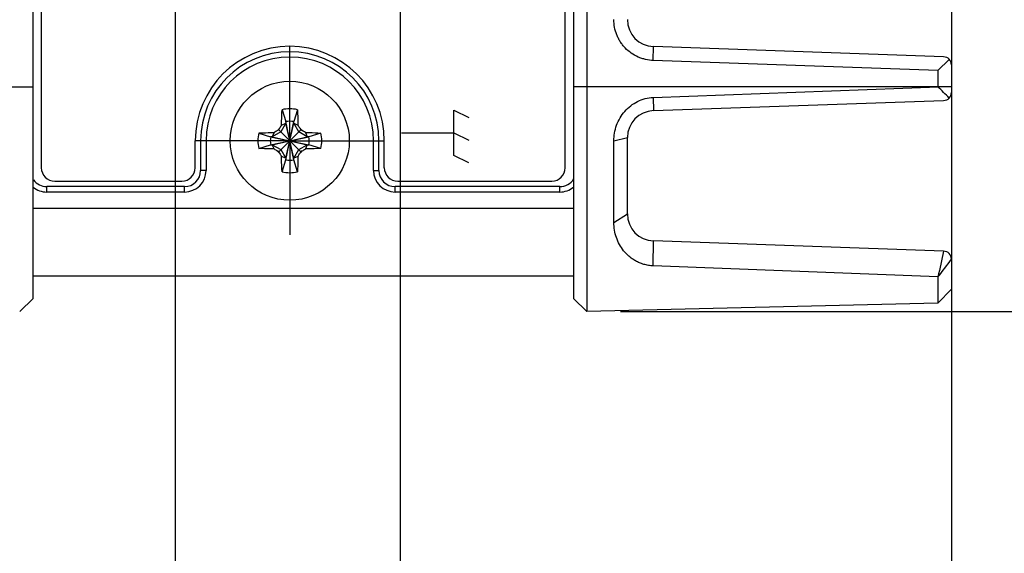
# Model space of a CAD drawing. Header units: inches. Extents: x 0 to 34, y 0 to 22.
# Tile 29 of 63: x 18.7 to 20.5, y 3.2 to 4.2. Entities that reach past the tile are written whole.
import ezdxf

# ---------------------------------------------------------------- set-up
doc = ezdxf.new("R2010")
doc.units = ezdxf.units.IN
doc.header["$LTSCALE"] = 1.87
doc.header["$MEASUREMENT"] = 0
doc.linetypes.add('CENTER', pattern=[0.6, 0.375, -0.075, 0.075, -0.075])
doc.layers.get('0').update_dxf_attribs({"linetype": 'CONTINUOUS'})
doc.layers.add('02___PRT_ALL_AXES', color=7, linetype='CONTINUOUS')
doc.layers.add('DIMENSIONS', color=7, linetype='CONTINUOUS')
doc.styles.get("Standard").update_dxf_attribs({"font": 'txt', "width": 0.8})
doc.dimstyles.new('DIMSTYLE_1', dxfattribs={"dimtxt": 0.125, "dimasz": 0.18, "dimexe": 0.18, "dimexo": 0.0625, "dimgap": 0.09, "dimtad": 0, "dimtih": 1, "dimtoh": 1, "dimdec": 3, "dimzin": 4, "dimdsep": 46, "dimtxsty": 'STANDARD', "dimblk": '_FILLED', "dimblk1": '_FILLED', "dimblk2": '_FILLED', "dimcen": 0.09, "dimadec": 0, "dimazin": 0, "dimtp": 0.001, "dimtm": 0.001, "dimtfac": 1, "dimtdec": 3, "dimtofl": 0, "dimtmove": 0, "dimatfit": 3, "dimldrblk": '_FILLED', "dimfxl": 1, "dimtolj": 1, "dimtzin": 4, "dimarcsym": 0})

# ---------------------------------------------------------------- blocks, each defined once
blk = doc.blocks.new('_FILLED')
at = {"color": 0, "linetype": 'BYBLOCK'}
blk.add_solid([(0, 0), (-1, 0.174), (-1, -0.174)], dxfattribs=at)
blk = doc.blocks.new('*D5')
at = {"layer": 'DIMENSIONS', "color": 2, "linetype": 'CONTINUOUS'}
for p, q in [((19.0097, 5.4677), (19.0097, 2.0843)), ((19.4264, 4.4148), (19.4264, 2.0843)), ((19.0097, 2.2093), (18.6281, 2.2093)), ((19.4264, 2.2093), (19.7864, 2.2093))]:
    blk.add_line(p, q, dxfattribs=at)
at = {"layer": 'DIMENSIONS', "color": 2, "linetype": 'CONTINUOUS', "xscale": 0.18, "yscale": 0.18, "zscale": 0.18}
blk.add_blockref('_FILLED', (19.0097, 2.2093), dxfattribs=at)
at = {"layer": 'DIMENSIONS', "color": 2, "linetype": 'CONTINUOUS', "xscale": 0.18, "yscale": 0.18, "zscale": 0.18, "rotation": 180}
blk.add_blockref('_FILLED', (19.4264, 2.2093), dxfattribs=at)
at = {"layer": 'DIMENSIONS', "color": 2, "linetype": 'CONTINUOUS', "insert": (18.5656, 2.2718), "char_height": 0.125, "width": 1.225, "attachment_point": 3, "line_spacing_factor": 0.9}
blk.add_mtext('.417{\\Ftxt.shx;\\W1.000000;\\H0.125000; }[10.58]', dxfattribs=at)
blk = doc.blocks.new('*D6')
at = {"layer": 'DIMENSIONS', "color": 2, "linetype": 'CONTINUOUS'}
for p, q in [((20.4468, 6.5063), (20.4468, 1.5536)), ((19.4264, 4.4187), (19.4264, 1.5536)), ((19.4264, 1.6786), (19.0664, 1.6786)), ((20.4468, 1.6786), (20.9581, 1.6786))]:
    blk.add_line(p, q, dxfattribs=at)
at = {"layer": 'DIMENSIONS', "color": 2, "linetype": 'CONTINUOUS', "xscale": 0.18, "yscale": 0.18, "zscale": 0.18}
blk.add_blockref('_FILLED', (19.4264, 1.6786), dxfattribs=at)
at = {"layer": 'DIMENSIONS', "color": 2, "linetype": 'CONTINUOUS', "xscale": 0.18, "yscale": 0.18, "zscale": 0.18, "rotation": 180}
blk.add_blockref('_FILLED', (20.4468, 1.6786), dxfattribs=at)
at = {"layer": 'DIMENSIONS', "color": 2, "linetype": 'CONTINUOUS', "insert": (21.0206, 1.7411), "char_height": 0.125, "width": 1.325, "attachment_point": 1, "line_spacing_factor": 0.9}
blk.add_mtext('1.020{\\Ftxt.shx;\\W1.000000;\\H0.125000; }[25.92]', dxfattribs=at)
blk = doc.blocks.new('*D7')
at = {"layer": 'DIMENSIONS', "color": 2, "linetype": 'CONTINUOUS'}
for p, q in [((18.0468, 6.5063), (18.0468, 2.8343)), ((19.0097, 5.4716), (19.0097, 2.8343)), ((18.0468, 2.9593), (17.6902, 2.9593)), ((19.0097, 2.9593), (19.3697, 2.9593))]:
    blk.add_line(p, q, dxfattribs=at)
at = {"layer": 'DIMENSIONS', "color": 2, "linetype": 'CONTINUOUS', "xscale": 0.18, "yscale": 0.18, "zscale": 0.18}
blk.add_blockref('_FILLED', (18.0468, 2.9593), dxfattribs=at)
at = {"layer": 'DIMENSIONS', "color": 2, "linetype": 'CONTINUOUS', "xscale": 0.18, "yscale": 0.18, "zscale": 0.18, "rotation": 180}
blk.add_blockref('_FILLED', (19.0097, 2.9593), dxfattribs=at)
at = {"layer": 'DIMENSIONS', "color": 2, "linetype": 'CONTINUOUS', "insert": (17.6277, 3.0218), "char_height": 0.125, "width": 1.225, "attachment_point": 3, "line_spacing_factor": 0.9}
blk.add_mtext('.963{\\Ftxt.shx;\\W1.000000;\\H0.125000; }[24.46]', dxfattribs=at)
blk = doc.blocks.new('*D36')
at = {"layer": 'DIMENSIONS', "color": 2, "linetype": 'CONTINUOUS'}
for p, q in [((21.9482, 5.0797), (21.9482, 5.4397)), ((19.4889, 5.0797), (22.0732, 5.0797)), ((19.4889, 4.3277), (22.0732, 4.3277)), ((21.9482, 4.3277), (21.9482, 3.9677))]:
    blk.add_line(p, q, dxfattribs=at)
at = {"layer": 'DIMENSIONS', "color": 2, "linetype": 'CONTINUOUS', "xscale": 0.18, "yscale": 0.18, "zscale": 0.18}
for p, rotation in [((21.9482, 5.0797), 270), ((21.9482, 4.3277), 90)]:
    blk.add_blockref('_FILLED', p, dxfattribs=dict(at, rotation=rotation))
at = {"layer": 'DIMENSIONS', "color": 2, "linetype": 'CONTINUOUS', "insert": (21.9482, 4.7662), "char_height": 0.125, "width": 1.125, "attachment_point": 2, "line_spacing_factor": 0.9}
blk.add_mtext('.752{\\Ftxt.shx;\\W1.000000;\\H0.125000; }[19.1]', dxfattribs=at)
blk = doc.blocks.new('*D37')
at = {"layer": 'DIMENSIONS', "color": 2, "linetype": 'CONTINUOUS'}
for p, q in [((21.1968, 4.3277), (21.1968, 4.6877)), ((19.4889, 4.3277), (21.3218, 4.3277)), ((19.8343, 3.6428), (21.3218, 3.6428)), ((21.1968, 3.6428), (21.1968, 3.2828))]:
    blk.add_line(p, q, dxfattribs=at)
at = {"layer": 'DIMENSIONS', "color": 2, "linetype": 'CONTINUOUS', "xscale": 0.18, "yscale": 0.18, "zscale": 0.18}
for p, rotation in [((21.1968, 4.3277), 270), ((21.1968, 3.6428), 90)]:
    blk.add_blockref('_FILLED', p, dxfattribs=dict(at, rotation=rotation))
at = {"layer": 'DIMENSIONS', "color": 2, "linetype": 'CONTINUOUS', "insert": (21.1968, 4.0478), "char_height": 0.125, "width": 1.125, "attachment_point": 2, "line_spacing_factor": 0.9}
blk.add_mtext('.685{\\Ftxt.shx;\\W1.000000;\\H0.125000; }[17.4]', dxfattribs=at)
blk = doc.blocks.new('*D38')
at = {"layer": 'DIMENSIONS', "color": 2, "linetype": 'CONTINUOUS'}
for p, q in [((18.9472, 5.3806), (17.1718, 5.3806)), ((17.2968, 5.3806), (17.2968, 4.6367)), ((17.2968, 3.6428), (17.2968, 4.3867)), ((18.6593, 3.6428), (17.1718, 3.6428))]:
    blk.add_line(p, q, dxfattribs=at)
at = {"layer": 'DIMENSIONS', "color": 2, "linetype": 'CONTINUOUS', "xscale": 0.18, "yscale": 0.18, "zscale": 0.18}
for p, rotation in [((17.2968, 5.3806), 90), ((17.2968, 3.6428), 270)]:
    blk.add_blockref('_FILLED', p, dxfattribs=dict(at, rotation=rotation))
at = {"layer": 'DIMENSIONS', "color": 2, "linetype": 'CONTINUOUS', "insert": (17.2968, 4.5742), "char_height": 0.125, "width": 1.325, "attachment_point": 2, "line_spacing_factor": 0.9}
blk.add_mtext('1.738{\\Ftxt.shx;\\W1.000000;\\H0.125000; }[44.14]', dxfattribs=at)

msp = doc.modelspace()

# ---------------------------------------------------------------- linework, layer by layer
at = {"color": 7, "linetype": 'CONTINUOUS'}
for p, q in [((18.7468, 3.6672), (18.7468, 6.6252)), ((19.7468, 6.616), (19.7468, 3.6672)), ((19.7718, 6.616), (19.7718, 3.6428)), ((18.7618, 6.0493), (18.7618, 3.9093)), ((19.7318, 3.9093), (19.7318, 6.0493)), ((19.8947, 4.108), (19.895, 4.1336)), ((20.4323, 4.1148), (19.895, 4.1336)), ((20.4218, 4.0896), (19.8947, 4.108)), ((20.4218, 4.0896), (20.4428, 4.1099)), ((20.4218, 4.0896), (20.4218, 4.0593)), ((20.4468, 4.0998), (20.4468, 4.0488)), ((18.0468, 4.0593), (18.7468, 4.0593)), ((20.4468, 4.0593), (19.7468, 4.0593)), ((19.8947, 4.0394), (20.4225, 4.0591)), ((19.8947, 4.0394), (19.895, 4.0151)), ((19.895, 4.0151), (20.4323, 4.0338)), ((19.2075, 4.0168), (19.2145, 3.9947)), ((19.236, 4.0168), (19.229, 3.9947)), ((19.229, 3.9239), (19.2145, 3.9947)), ((19.2145, 3.9947), (19.2145, 3.9918)), ((19.2145, 3.9239), (19.229, 3.9947)), ((19.229, 3.9918), (19.229, 3.9947)), ((19.2053, 3.9758), (19.1893, 3.9666)), ((19.1928, 3.9746), (19.1893, 3.9666)), ((19.1987, 3.9781), (19.2014, 3.9797)), ((19.2014, 3.9797), (19.203, 3.9824)), ((19.2014, 3.9797), (19.2421, 3.939)), ((19.2014, 3.939), (19.2421, 3.9797)), ((19.2145, 3.9918), (19.2053, 3.9758)), ((19.2065, 3.9883), (19.2145, 3.9918)), ((19.229, 3.9268), (19.2145, 3.9918)), ((19.2145, 3.9268), (19.229, 3.9918)), ((19.229, 3.9918), (19.237, 3.9883)), ((19.2383, 3.9758), (19.229, 3.9918)), ((19.2542, 3.9666), (19.2383, 3.9758)), ((19.2405, 3.9824), (19.2421, 3.9797)), ((19.2421, 3.9797), (19.2448, 3.9781)), ((19.2508, 3.9746), (19.2542, 3.9666)), ((19.0468, 3.9093), (19.0468, 3.9593)), ((19.0668, 3.9593), (19.0568, 3.9593)), ((19.0568, 3.9593), (19.0568, 3.9043)), ((19.0668, 3.9593), (19.0668, 3.9043)), ((19.1643, 3.9736), (19.1864, 3.9666)), ((19.1864, 3.952), (19.2572, 3.9666)), ((19.1893, 3.9666), (19.1864, 3.9666)), ((19.1864, 3.9666), (19.2572, 3.952)), ((19.1893, 3.9666), (19.2542, 3.952)), ((19.1893, 3.952), (19.2542, 3.9666)), ((19.2572, 3.9666), (19.2542, 3.9666)), ((19.2792, 3.9736), (19.2572, 3.9666)), ((19.3768, 3.9593), (19.3868, 3.9593)), ((19.3768, 3.9043), (19.3768, 3.9593)), ((19.3868, 3.9043), (19.3868, 3.9593)), ((19.3968, 3.9093), (19.3968, 3.9593)), ((19.8218, 3.9589), (19.8468, 3.9651)), ((19.8218, 3.8081), (19.8218, 3.9589)), ((19.8468, 3.8236), (19.8468, 3.9651)), ((19.1643, 3.9451), (19.1864, 3.952)), ((19.1864, 3.952), (19.1893, 3.952)), ((19.1893, 3.952), (19.2053, 3.9428)), ((19.1928, 3.9441), (19.1893, 3.952)), ((19.2014, 3.939), (19.1987, 3.9406)), ((19.203, 3.9363), (19.2014, 3.939)), ((19.2053, 3.9428), (19.2145, 3.9268)), ((19.229, 3.9268), (19.2383, 3.9428)), ((19.2383, 3.9428), (19.2542, 3.952)), ((19.2421, 3.939), (19.2405, 3.9363)), ((19.2448, 3.9406), (19.2421, 3.939)), ((19.2542, 3.952), (19.2508, 3.9441)), ((19.2542, 3.952), (19.2572, 3.952)), ((19.2792, 3.9451), (19.2572, 3.952)), ((19.2145, 3.9268), (19.2065, 3.9303)), ((19.2075, 3.9019), (19.2145, 3.9239)), ((19.2145, 3.9268), (19.2145, 3.9239)), ((19.237, 3.9303), (19.229, 3.9268)), ((19.229, 3.9239), (19.229, 3.9268)), ((19.236, 3.9019), (19.229, 3.9239)), ((19.0668, 3.9043), (19.0568, 3.9043)), ((19.3768, 3.9043), (19.3868, 3.9043)), ((18.7868, 3.8843), (19.0218, 3.8843)), ((19.4218, 3.8843), (19.7068, 3.8843)), ((19.0268, 3.8743), (18.7718, 3.8743)), ((18.7718, 3.8643), (18.7718, 3.8743)), ((19.0268, 3.8643), (19.0268, 3.8743)), ((19.7218, 3.8743), (19.4168, 3.8743)), ((19.4168, 3.8643), (19.4168, 3.8743)), ((19.7218, 3.8643), (19.7218, 3.8743)), ((19.0268, 3.8643), (18.7718, 3.8643)), ((19.7218, 3.8643), (19.4168, 3.8643)), ((18.7468, 3.8343), (19.7468, 3.8343)), ((19.8218, 3.8081), (19.8468, 3.8236)), ((19.8948, 3.7275), (19.895, 3.7736)), ((20.4323, 3.7548), (19.895, 3.7736)), ((20.4468, 3.7398), (20.4468, 3.6843)), ((20.4218, 3.7071), (19.8947, 3.7274)), ((18.7468, 3.7093), (19.7468, 3.7093)), ((20.4218, 3.7071), (20.4218, 3.6587)), ((20.4468, 3.6843), (20.4218, 3.6587)), ((18.7468, 3.6672), (18.7218, 3.6428)), ((19.7718, 3.6428), (19.7468, 3.6672)), ((20.4218, 3.6587), (19.7718, 3.6428))]:
    msp.add_line(p, q, dxfattribs=at)
at = {"color": 40, "linetype": 'CONTINUOUS'}
for p, q in [((19.5253, 4.0161), (19.5534, 4.0026)), ((19.5253, 3.9318), (19.5253, 4.0161)), ((19.4284, 3.974), (19.5253, 3.974)), ((19.5253, 3.974), (19.5534, 3.9605)), ((19.5534, 3.9183), (19.5253, 3.9318))]:
    msp.add_line(p, q, dxfattribs=at)
at = {"color": 7, "linetype": 'CONTINUOUS'}
msp.add_circle((19.2218, 3.9593), 0.1102, dxfattribs=at)
for centre, radius, start, end in [((19.8968, 4.1836), 0.05, 180, 268), ((19.2218, 3.9593), 0.165, 0, 180), ((19.2218, 3.9593), 0.155, 0, 180), ((20.4318, 4.0998), 0.015, 0, 88), ((19.7407, 3.3522), 0.9816, 44.354, 46.0876), ((20.4318, 4.0488), 0.015, 272, 360), ((19.2218, 3.9593), 0.0592, 76.0695, 103.9305), ((19.8968, 3.9651), 0.05, 92, 180), ((19.2218, 3.9593), 0.0361, 78.3738, 101.6262), ((20.2543, 2.1651), 2.0979, 120.2091, 120.3969), ((19.2218, 3.9593), 0.0297, 129.0984, 140.9016), ((21.0888, 2.8843), 2.1823, 149.6067, 149.7872), ((17.4275, 2.9268), 2.0979, 30.2091, 30.3969), ((19.2218, 3.9593), 0.0297, 39.0984, 50.9016), ((18.1467, 2.0923), 2.1823, 59.6067, 59.7872), ((19.2218, 3.9593), 0.0592, 166.0695, 193.9305), ((19.2218, 3.9593), 0.0361, 168.3738, 191.6262), ((19.2218, 3.9593), 0.0361, 348.3738, 11.6262), ((19.2218, 3.9593), 0.0592, 346.0695, 13.9305), ((20.2968, 5.8264), 2.1823, 239.6067, 239.7872), ((19.2218, 3.9593), 0.0297, 219.0984, 230.9016), ((19.2218, 3.9593), 0.0297, 309.0984, 320.9016), ((18.1893, 5.7536), 2.0979, 300.2091, 300.3969), ((21.016, 4.9918), 2.0979, 210.2091, 210.3969), ((19.2218, 3.9593), 0.0361, 258.3738, 281.6262), ((17.3547, 5.0344), 2.1823, 329.6067, 329.7872), ((18.7868, 3.9093), 0.025, 180, 270), ((19.0218, 3.9093), 0.025, 270, 360), ((19.0268, 3.9043), 0.04, 270, 360), ((19.0268, 3.9043), 0.03, 270, 360), ((19.2218, 3.9593), 0.0592, 256.0695, 283.9305), ((19.4168, 3.9043), 0.04, 180, 270), ((19.4168, 3.9043), 0.03, 180, 270), ((19.4218, 3.9093), 0.025, 180, 270), ((19.7068, 3.9093), 0.025, 270, 360), ((18.7718, 3.9043), 0.03, 216.0799, 270), ((19.7218, 3.9043), 0.03, 270, 328.1017), ((18.7718, 3.9043), 0.04, 230.9894, 270), ((19.7218, 3.9043), 0.04, 270, 309.0081), ((19.8968, 3.8236), 0.05, 180, 268), ((35.0046, 0.5215), 14.9267, 167.48982, 167.67756), ((18.2971, 5.3532), 2.6878, 322.2324, 323.111), ((20.4318, 3.7398), 0.015, 0, 88)]:
    msp.add_arc(centre, radius, start, end, dxfattribs=at)
for points, knots in [([(19.8947, 4.108), (19.89, 4.1082), (19.8828, 4.1091), (19.8735, 4.1117), (19.8644, 4.1152), (19.8537, 4.1212), (19.8444, 4.1293), (19.8379, 4.1367), (19.8336, 4.1427), (19.83, 4.149), (19.826, 4.1578), (19.8227, 4.1694), (19.8218, 4.1789), (19.8218, 4.1836)], [0, 0, 0, 0, 0.123284, 0.185742, 0.248653, 0.375109, 0.501828, 0.565283, 0.62872, 0.691971, 0.754793, 0.87841, 1, 1, 1, 1]), ([(19.8218, 3.9589), (19.8218, 3.9638), (19.8226, 3.9737), (19.8264, 3.9881), (19.8328, 4.0017), (19.8416, 4.014), (19.8526, 4.0244), (19.8654, 4.0325), (19.8797, 4.0378), (19.8897, 4.0393), (19.8947, 4.0394)], [0, 0, 0, 0, 0.122709, 0.246645, 0.371423, 0.496821, 0.622527, 0.748362, 0.874218, 1, 1, 1, 1]), ([(19.2065, 3.9883), (19.2065, 3.9908), (19.2067, 4.0003), (19.2071, 4.0097), (19.2075, 4.0168)], [0, 0, 0, 0, 0.257991, 1, 1, 1, 1]), ([(19.236, 4.0168), (19.2361, 4.0145), (19.2366, 4.005), (19.2369, 3.9955), (19.237, 3.9883)], [0, 0, 0, 0, 0.24047, 1, 1, 1, 1]), ([(19.1643, 3.9736), (19.1666, 3.9737), (19.1761, 3.9742), (19.1856, 3.9745), (19.1928, 3.9746)], [0, 0, 0, 0, 0.240475, 1, 1, 1, 1]), ([(19.2508, 3.9746), (19.2532, 3.9746), (19.2627, 3.9744), (19.2722, 3.974), (19.2792, 3.9736)], [0, 0, 0, 0, 0.257991, 1, 1, 1, 1]), ([(19.1928, 3.9441), (19.1903, 3.9441), (19.1808, 3.9443), (19.1714, 3.9447), (19.1643, 3.9451)], [0, 0, 0, 0, 0.257991, 1, 1, 1, 1]), ([(19.2792, 3.9451), (19.2769, 3.945), (19.2674, 3.9445), (19.258, 3.9442), (19.2508, 3.9441)], [0, 0, 0, 0, 0.24047, 1, 1, 1, 1]), ([(19.2075, 3.9019), (19.2074, 3.9042), (19.2069, 3.9136), (19.2066, 3.9231), (19.2065, 3.9303)], [0, 0, 0, 0, 0.24047, 1, 1, 1, 1]), ([(19.237, 3.9303), (19.237, 3.9279), (19.2368, 3.9184), (19.2364, 3.9089), (19.236, 3.9019)], [0, 0, 0, 0, 0.257991, 1, 1, 1, 1]), ([(19.8947, 3.7274), (19.8917, 3.7276), (19.8857, 3.7282), (19.8772, 3.7301), (19.8693, 3.733), (19.8621, 3.7366), (19.8556, 3.7407), (19.8479, 3.7467), (19.8396, 3.7553), (19.8318, 3.7671), (19.8261, 3.7799), (19.8226, 3.7937), (19.8217, 3.8032), (19.8218, 3.8081)], [0, 0, 0, 0, 0.076111, 0.149513, 0.219133, 0.285539, 0.349269, 0.410882, 0.529681, 0.645682, 0.761509, 0.879185, 1, 1, 1, 1])]:
    msp.add_open_spline(points, degree=3, knots=knots, dxfattribs=at)
at = {"layer": '02___PRT_ALL_AXES', "color": 7, "linetype": 'CENTER'}
for q in [(19.2218, 4.1335), (19.0476, 3.9593), (19.396, 3.9593), (19.2218, 3.7851)]:
    msp.add_line((19.2218, 3.9593), q, dxfattribs=at)
at = {"layer": '02___PRT_ALL_AXES', "color": 7, "linetype": 'CONTINUOUS'}
msp.add_arc((19.2218, 3.9593), 0.175, 0, 180, dxfattribs=at)

# ---------------------------------------------------------------- dimensions: what is measured, and where the dimension line sits
at = {"layer": 'DIMENSIONS', "color": 2, "linetype": 'CONTINUOUS'}
for base, p1, p2, picture, middle in [((19.0097, 2.9593), (18.0468, 6.5063), (19.0097, 5.4716), '*D7', (16.7652, 2.9593)), ((20.4468, 1.6786), (19.4264, 4.4187), (20.4468, 6.5063), '*D6', (21.6831, 1.6786)), ((19.4264, 2.2093), (19.0097, 5.4677), (19.4264, 4.4148), '*D5', (17.7031, 2.2093))]:
    dim = msp.add_linear_dim(base=base, p1=p1, p2=p2, dimstyle='DIMSTYLE_1', dxfattribs=at)
    dim.commit()
    dim.dimension.update_dxf_attribs({"geometry": picture, "text_midpoint": middle, "dimtype": 160})
for base, p1, p2, angle, picture, middle in [((21.9482, 4.3277), (19.4889, 5.0797), (19.4889, 4.3277), 270, '*D36', (21.8232, 4.7037)), ((17.2968, 5.3806), (18.6593, 3.6428), (18.9472, 5.3806), 90, '*D38', (17.1468, 4.5117)), ((21.1968, 3.6428), (19.4889, 4.3277), (19.8343, 3.6428), 270, '*D37', (21.0718, 3.9853))]:
    dim = msp.add_linear_dim(base=base, p1=p1, p2=p2, angle=angle, dimstyle='DIMSTYLE_1', dxfattribs=at)
    dim.commit()
    dim.dimension.update_dxf_attribs({"geometry": picture, "text_midpoint": middle, "dimtype": 160})

doc.saveas('drawing.dxf')
